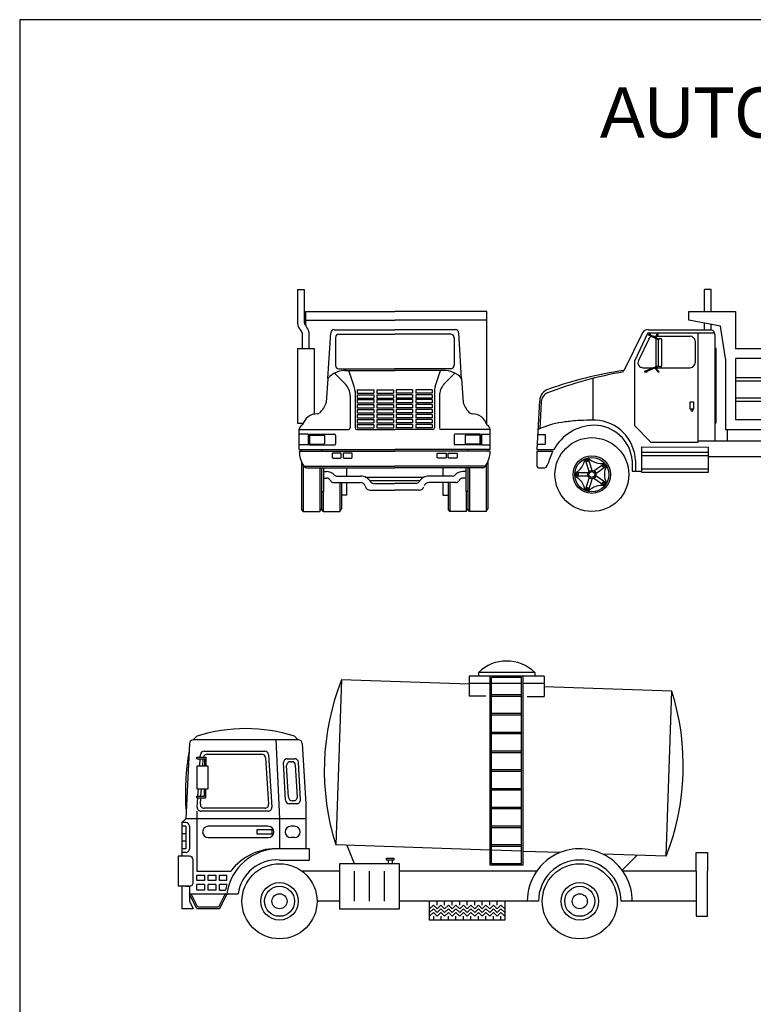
# Model space of a CAD drawing. Extents: x 149 to 250, y -977 to -912.
# Tile 149 of 156: x 220 to 230, y -926 to -912. Entities that reach past the tile are written whole.
import ezdxf

# ---------------------------------------------------------------- set-up
doc = ezdxf.new("R2010")
doc.units = 0
doc.header["$MEASUREMENT"] = 0
doc.linetypes.add('0', pattern=[0])
doc.layers.get('0').update_dxf_attribs({"linetype": 'CONTINUOUS'})
doc.layers.get('Defpoints').update_dxf_attribs({"linetype": 'CONTINUOUS'})
doc.layers.add('1', color=7, linetype='0')
doc.layers.add('TEXTO', color=5, linetype='CONTINUOUS')

# ---------------------------------------------------------------- blocks, each defined once
blk = doc.blocks.new('LATCH')
for p, q in [((2.49, 24.17), (2.49, 20.17)), ((5.02, 24.17), (2.49, 24.17)), ((5.02, 20.17), (5.02, 24.17)), ((2.49, 20.17), (5.02, 20.17))]:
    blk.add_line(p, q)
blk.add_circle((3.81, 19.08), 0.545)
blk = doc.blocks.new('CAMION3')
for p, q in [((-0.359, 2.778), (-0.359, 3.085)), ((-0.267, 3.085), (-0.359, 3.085)), ((-0.267, 2.778), (-0.267, 3.085)), ((-0.58, 2.776), (0.071, 2.776)), ((-0.58, 2.655), (-0.58, 2.776)), ((0.071, 2.776), (0.071, 2.261)), ((-0.14, 2.573), (-0.58, 2.655)), ((-0.359, 2.527), (-0.359, 2.616)), ((-0.267, 2.525), (-0.267, 2.599)), ((-1.223, 2.479), (-1.476, 1.964)), ((-1.147, 2.48), (-1.333, 2.086)), ((-1.147, 2.48), (-0.22, 2.48)), ((-1.143, 2.525), (-0.359, 2.525)), ((-0.447, 0.964), (-0.447, 2.48)), ((-0.359, 2.525), (-0.267, 2.523)), ((-0.067, 2.123), (-0.14, 2.573)), ((2.267, 2.588), (2.163, 2.265)), ((2.395, 2.587), (2.273, 2.592)), ((2.705, 1.156), (2.395, 2.587)), ((-1.136, 2.394), (-1.278, 2.096)), ((-1.135, 2.449), (-1.135, 2.461)), ((-1.109, 2.461), (-1.135, 2.461)), ((-1.002, 2.383), (-1.135, 2.449)), ((-1.109, 2.449), (-1.135, 2.449)), ((-1.109, 2.449), (-1.109, 2.461)), ((-0.997, 2.393), (-1.109, 2.449)), ((-1.074, 2.434), (-1.04, 2.434)), ((-1.053, 2.421), (-1.023, 2.449)), ((-1.042, 2.416), (-1.006, 2.449)), ((-1.037, 2.419), (-1.037, 2.414)), ((-1.037, 2.401), (-1.037, 2.009)), ((-1.006, 2.461), (-1.023, 2.461)), ((-1.023, 2.449), (-1.023, 2.461)), ((-1.006, 2.449), (-1.023, 2.449)), ((-1.021, 2.434), (-0.56, 2.434)), ((-1.006, 2.449), (-1.006, 2.461)), ((-1.002, 2.379), (-1.002, 2.035)), ((-0.979, 2.402), (-0.968, 2.402)), ((-0.956, 2.391), (-0.956, 2.023)), ((-0.491, 2.365), (-0.491, 2.066)), ((-0.216, 2.457), (-0.216, 2.262)), ((-0.216, 2.262), (-0.216, 1.228)), ((2.157, 2.261), (0.071, 2.261)), ((-1.333, 2.086), (-1.333, 1.195)), ((-0.067, 2.123), (-0.067, 1.134)), ((0.071, 2.123), (0.071, 1.271)), ((0.245, 2.123), (0.071, 2.123)), ((2.187, 2.123), (0.245, 2.123)), ((2.371, 1.271), (2.187, 2.123)), ((-1.216, 1.997), (-1.066, 1.997)), ((-1, 2.025), (-1.193, 1.945)), ((-1.193, 1.945), (-1.193, 1.933)), ((-1.163, 1.945), (-1.193, 1.945)), ((-1.163, 1.933), (-1.193, 1.933)), ((-0.992, 2.016), (-1.163, 1.945)), ((-1.163, 1.945), (-1.163, 1.933)), ((-1.051, 1.991), (-1.009, 1.945)), ((-1.04, 1.996), (-0.993, 1.945)), ((-1.036, 1.997), (-0.56, 1.997)), ((-1.009, 1.945), (-1.009, 1.933)), ((-0.993, 1.945), (-1.009, 1.945)), ((-0.993, 1.933), (-1.009, 1.933)), ((-0.993, 1.945), (-0.993, 1.933)), ((-0.979, 2.012), (-0.968, 2.012)), ((-1.906, 1.27), (-1.906, 1.85)), ((0.071, 1.862), (2.244, 1.862)), ((0.071, 1.816), (2.253, 1.816)), ((-2.65, 1.537), (-2.688, 0.861)), ((-2.627, 1.525), (-2.649, 1.149)), ((0.071, 1.578), (2.305, 1.578)), ((0.071, 1.532), (2.315, 1.532)), ((-2.321, 1.24), (-2.342, 1.237)), ((-2.3, 1.243), (-2.321, 1.24)), ((-2.278, 1.246), (-2.3, 1.243)), ((-2.255, 1.249), (-2.278, 1.246)), ((-2.231, 1.252), (-2.255, 1.249)), ((-2.206, 1.255), (-2.231, 1.252)), ((-2.179, 1.257), (-2.206, 1.255)), ((-2.151, 1.26), (-2.179, 1.257)), ((-2.119, 1.262), (-2.151, 1.26)), ((-2.083, 1.265), (-2.119, 1.262)), ((-2.041, 1.266), (-2.083, 1.265)), ((-1.994, 1.268), (-2.041, 1.266)), ((-1.939, 1.268), (-1.994, 1.268)), ((-1.876, 1.268), (-1.939, 1.268)), ((2.371, 1.271), (0.071, 1.271)), ((-1.104, 0.965), (-1.333, 1.195)), ((-0.216, 1.228), (-0.216, 0.975)), ((2.166, 1.134), (-0.067, 1.134)), ((-0.044, 1.134), (-0.044, 0.975)), ((2.345, 0.874), (2.166, 1.134)), ((2.377, 0.88), (2.395, 1.127)), ((2.4, 1.132), (2.705, 1.156)), ((-1.104, 0.965), (-0.447, 0.964)), ((-0.05, 0.975), (-0.447, 0.975)), ((1.425, 0.975), (-0.067, 0.975)), ((2.276, 0.975), (1.875, 0.975)), ((-2.688, 0.861), (-2.454, 0.861)), ((-2.688, 0.838), (-2.688, 0.631)), ((-2.688, 0.838), (-2.466, 0.838)), ((-1.229, 0.541), (-1.229, 0.896)), ((-1.229, 0.896), (-0.311, 0.895)), ((-0.311, 0.895), (-0.311, 0.541)), ((2.345, 0.874), (2.345, 0.228)), ((-1.963, 0.556), (-2.02, 0.731)), ((-2.002, 0.69), (-2.016, 0.733)), ((-1.967, 0.702), (-2.002, 0.69)), ((-1.967, 0.702), (-1.981, 0.745)), ((-1.919, 0.571), (-1.977, 0.746)), ((-1.365, 0.706), (-1.365, 0.56)), ((-1.319, 0.706), (-1.319, 0.56)), ((-0.311, 0.817), (-1.229, 0.817)), ((-0.311, 0.771), (-1.229, 0.771)), ((-0.311, 0.765), (1.201, 0.763)), ((1.636, 0.598), (1.652, 0.751)), ((1.682, 0.594), (1.698, 0.746)), ((-2.665, 0.608), (-2.58, 0.608)), ((-1.896, 0.563), (-1.747, 0.672)), ((-1.869, 0.526), (-1.72, 0.634)), ((-1.781, 0.641), (-1.744, 0.668)), ((-1.759, 0.612), (-1.781, 0.641)), ((-1.759, 0.612), (-1.722, 0.638)), ((-1.365, 0.56), (-1.23, 0.559)), ((-0.311, 0.587), (-1.229, 0.587)), ((1.565, 0.526), (1.424, 0.589)), ((1.584, 0.568), (1.443, 0.631)), ((1.726, 0.553), (1.877, 0.585)), ((-1.977, 0.536), (-2.162, 0.536)), ((-2.117, 0.531), (-2.162, 0.531)), ((-2.117, 0.495), (-2.162, 0.495)), ((-1.977, 0.49), (-2.162, 0.49)), ((-2.117, 0.531), (-2.117, 0.495)), ((-1.963, 0.47), (-2.019, 0.295)), ((-1.919, 0.456), (-1.976, 0.281)), ((-1.896, 0.464), (-1.746, 0.356)), ((-1.869, 0.501), (-1.719, 0.393)), ((-1.78, 0.386), (-1.758, 0.416)), ((-1.758, 0.416), (-1.722, 0.389)), ((-0.311, 0.541), (-1.229, 0.541)), ((1.577, 0.467), (1.474, 0.353)), ((1.611, 0.436), (1.508, 0.322)), ((1.671, 0.43), (1.748, 0.297)), ((1.711, 0.453), (1.788, 0.32)), ((1.736, 0.508), (1.886, 0.54)), ((-2.001, 0.336), (-2.015, 0.293)), ((-2.001, 0.336), (-1.966, 0.325)), ((-1.966, 0.325), (-1.98, 0.282)), ((-1.78, 0.386), (-1.743, 0.36))]:
    blk.add_line(p, q)
for points in [[(-0.216, 1.23), (-0.198, 1.23), (-0.198, 2.263)], [(-0.198, 2.263), (-0.216, 2.263)]]:
    blk.add_lwpolyline(points)
blk.add_lwpolyline([(-2.674, 1.07), (-2.584, 1.07, -0.414214), (-2.572, 1.059), (-2.572, 0.943, -0.414214), (-2.584, 0.932), (-2.682, 0.932)], format="xyb")
for centre, radius in [((-1.925, 0.513), 0.513), ((1.65, 0.513), 0.513), ((-1.925, 0.513), 0.261), ((-1.925, 0.513), 0.238), ((-1.992, 0.72), 0.0114), ((1.65, 0.513), 0.261), ((1.65, 0.513), 0.238), ((1.673, 0.73), 0.0171), ((-1.925, 0.513), 0.0574), ((-1.925, 0.513), 0.0402), ((-1.749, 0.642), 0.0114), ((1.451, 0.602), 0.0171), ((1.65, 0.513), 0.0861), ((1.592, 0.539), 0.0115), ((1.622, 0.57), 0.0115), ((1.665, 0.575), 0.0115), ((1.701, 0.55), 0.0115), ((1.863, 0.558), 0.0171), ((-2.142, 0.513), 0.0114), ((1.589, 0.496), 0.0115), ((1.615, 0.461), 0.0115), ((1.656, 0.451), 0.0115), ((1.695, 0.47), 0.0115), ((1.713, 0.509), 0.0115), ((-1.992, 0.306), 0.0114), ((-1.748, 0.386), 0.0114), ((1.504, 0.352), 0.0171), ((1.759, 0.325), 0.0171)]:
    blk.add_circle(centre, radius)
for centre, radius, start, end in [((-1.143, 2.434), 0.0918, 90, 150.6643), ((-0.285, 2.457), 0.0689, 360, 75.2802), ((2.273, 2.586), 0.00574, 87.9867, 162.0884), ((-1.074, 2.365), 0.0689, 108.7586, 154.6047), ((-1.074, 2.365), 0.0689, 90, 92.969), ((-0.979, 2.379), 0.023, 90, 180), ((-0.968, 2.391), 0.0115, 360, 90), ((-0.56, 2.365), 0.0689, 360, 90), ((0.245, 2.267), 0.00574, 213.9732, 270), ((2.157, 2.267), 0.00574, 270, 342.0884), ((-1.216, 2.066), 0.0689, 154.6047, 270), ((-0.56, 2.066), 0.0689, 270, 360), ((-0.508, -3.606), 5.631, 99.9558, 111.1469), ((-0.647, -3.657), 5.677, 98.4888, 109.3417), ((-1.487, 1.97), 0.0115, 278.4888, 333.773), ((-0.979, 2.035), 0.023, 180, 270), ((-0.968, 2.023), 0.0115, 270, 360), ((-2.466, 1.527), 0.184, 109.3417, 176.7747), ((-2.49, 1.518), 0.138, 111.1469, 176.7747), ((-2.217, 0.223), 1.021, 97.0476, 116.4883), ((-1.901, 0.687), 0.582, 2.1902, 87.5901), ((-1.875, 0.535), 0.664, 92.0948, 150.6239), ((-1.899, 0.663), 0.536, 4.6002, 90), ((2.401, 1.127), 0.00574, 94.4657, 175.9883), ((-1.875, 0.535), 0.664, 152.8722, 163.6201), ((2.372, 0.88), 0.00574, 269.9193, 355.9883), ((-2.788, 0.787), 0.284, 323.1578, 346.7153), ((-2.258, 0.755), 0.238, 294.0857, 354.1461), ((-1.798, 0.905), 0.238, 222.0857, 282.1461), ((1.444, 0.87), 0.238, 269.9141, 329.9745), ((1.926, 0.819), 0.238, 197.9141, 257.9745), ((-2.665, 0.631), 0.023, 180, 270), ((-2.58, 0.631), 0.023, 270, 323.1578), ((-1.513, 0.514), 0.238, 150.0857, 210.1461), ((1.247, 0.428), 0.238, 341.9141, 41.9745), ((-2.258, 0.271), 0.238, 6.0857, 66.1461), ((2.026, 0.346), 0.238, 125.9141, 185.9745), ((-1.797, 0.122), 0.238, 78.0857, 138.1461), ((1.606, 0.104), 0.238, 53.9141, 113.9745)]:
    blk.add_arc(centre, radius, start, end)
at = {"xscale": 0.02296127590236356, "yscale": 0.02296127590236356, "zscale": 0.02296127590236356}
blk.add_blockref('LATCH', (-0.622, 0.964), dxfattribs=at)
blk = doc.blocks.new('CAMION4')
for p, q in [((-1.57, 3.613), (-1.462, 3.613)), ((-1.57, 3.613), (-1.57, 3.049)), ((-1.462, 3.613), (-1.462, 3.101)), ((-1.443, 3.253), (0.01, 3.253)), ((-1.443, 3.253), (-1.443, 3.032)), ((1.51, 3.253), (0.01, 3.253)), ((1.51, 1.408), (1.51, 3.253)), ((-1.443, 3.111), (0.01, 3.111)), ((1.51, 3.111), (0.01, 3.111)), ((-1.382, 2.65), (-1.382, 2.892)), ((-1.077, 2.167), (-1.03, 2.909)), ((-0.976, 2.959), (0.01, 2.959)), ((-0.9, 2.885), (0.01, 2.885)), ((0.997, 2.959), (0.01, 2.959)), ((0.921, 2.885), (0.01, 2.885)), ((1.098, 2.167), (1.051, 2.909)), ((-1.489, 2.65), (-1.489, 2.866)), ((-0.954, 2.831), (-0.954, 2.376)), ((0.975, 2.831), (0.975, 2.376)), ((-1.57, 2.65), (-1.301, 2.65)), ((-1.57, 2.65), (-1.57, 1.439)), ((-1.301, 2.65), (-1.301, 1.584)), ((-0.792, 2.07), (-0.963, 2.247)), ((-0.9, 2.322), (0.01, 2.322)), ((-0.801, 2.295), (0.01, 2.295)), ((-0.649, 2.034), (-0.737, 2.295)), ((0.921, 2.322), (0.01, 2.322)), ((0.821, 2.295), (0.01, 2.295)), ((0.67, 2.034), (0.758, 2.295)), ((0.812, 2.07), (0.984, 2.247)), ((-1.077, 2.167), (-1.105, 1.776)), ((1.098, 2.167), (1.126, 1.776)), ((-0.635, 1.948), (-0.635, 1.36)), ((-0.601, 1.982), (-0.601, 1.928)), ((-0.601, 1.982), (-0.332, 1.982)), ((-0.601, 1.928), (-0.332, 1.928)), ((-0.332, 1.982), (-0.332, 1.928)), ((-0.28, 1.982), (-0.011, 1.982)), ((-0.28, 1.982), (-0.28, 1.928)), ((-0.28, 1.928), (-0.011, 1.928)), ((-0.011, 1.982), (-0.011, 1.928)), ((0.032, 1.982), (0.032, 1.928)), ((0.301, 1.982), (0.032, 1.982)), ((0.301, 1.928), (0.032, 1.928)), ((0.301, 1.982), (0.301, 1.928)), ((0.622, 1.982), (0.353, 1.982)), ((0.353, 1.982), (0.353, 1.928)), ((0.622, 1.928), (0.353, 1.928)), ((0.622, 1.982), (0.622, 1.928)), ((0.656, 1.948), (0.656, 1.36)), ((-0.716, 1.883), (-0.716, 1.36)), ((-0.601, 1.901), (-0.601, 1.847)), ((-0.601, 1.901), (-0.332, 1.901)), ((-0.601, 1.847), (-0.332, 1.847)), ((-0.601, 1.82), (-0.601, 1.767)), ((-0.601, 1.82), (-0.332, 1.82)), ((-0.601, 1.767), (-0.332, 1.767)), ((-0.332, 1.901), (-0.332, 1.847)), ((-0.332, 1.82), (-0.332, 1.767)), ((-0.28, 1.901), (-0.011, 1.901)), ((-0.28, 1.901), (-0.28, 1.847)), ((-0.28, 1.847), (-0.011, 1.847)), ((-0.28, 1.82), (-0.011, 1.82)), ((-0.28, 1.82), (-0.28, 1.767)), ((-0.28, 1.767), (-0.011, 1.767)), ((-0.011, 1.901), (-0.011, 1.847)), ((-0.011, 1.82), (-0.011, 1.767)), ((0.032, 1.901), (0.032, 1.847)), ((0.301, 1.901), (0.032, 1.901)), ((0.301, 1.847), (0.032, 1.847)), ((0.032, 1.82), (0.032, 1.767)), ((0.301, 1.82), (0.032, 1.82)), ((0.301, 1.767), (0.032, 1.767)), ((0.301, 1.901), (0.301, 1.847)), ((0.301, 1.82), (0.301, 1.767)), ((0.622, 1.901), (0.353, 1.901)), ((0.353, 1.901), (0.353, 1.847)), ((0.622, 1.847), (0.353, 1.847)), ((0.622, 1.82), (0.353, 1.82)), ((0.353, 1.82), (0.353, 1.767)), ((0.622, 1.767), (0.353, 1.767)), ((0.622, 1.901), (0.622, 1.847)), ((0.622, 1.82), (0.622, 1.767)), ((0.737, 1.883), (0.737, 1.36)), ((-0.601, 1.74), (-0.601, 1.686)), ((-0.601, 1.74), (-0.332, 1.74)), ((-0.601, 1.686), (-0.332, 1.686)), ((-0.601, 1.659), (-0.601, 1.605)), ((-0.601, 1.659), (-0.332, 1.659)), ((-0.601, 1.605), (-0.332, 1.605)), ((-0.332, 1.74), (-0.332, 1.686)), ((-0.332, 1.659), (-0.332, 1.605)), ((-0.28, 1.74), (-0.011, 1.74)), ((-0.28, 1.74), (-0.28, 1.686)), ((-0.28, 1.686), (-0.011, 1.686)), ((-0.28, 1.659), (-0.011, 1.659)), ((-0.28, 1.659), (-0.28, 1.605)), ((-0.28, 1.605), (-0.011, 1.605)), ((-0.011, 1.74), (-0.011, 1.686)), ((-0.011, 1.659), (-0.011, 1.605)), ((0.032, 1.74), (0.032, 1.686)), ((0.301, 1.74), (0.032, 1.74)), ((0.301, 1.686), (0.032, 1.686)), ((0.032, 1.659), (0.032, 1.605)), ((0.301, 1.659), (0.032, 1.659)), ((0.301, 1.605), (0.032, 1.605)), ((0.301, 1.74), (0.301, 1.686)), ((0.301, 1.659), (0.301, 1.605)), ((0.622, 1.74), (0.353, 1.74)), ((0.353, 1.74), (0.353, 1.686)), ((0.622, 1.686), (0.353, 1.686)), ((0.622, 1.659), (0.353, 1.659)), ((0.353, 1.659), (0.353, 1.605)), ((0.622, 1.605), (0.353, 1.605)), ((0.622, 1.74), (0.622, 1.686)), ((0.622, 1.659), (0.622, 1.605)), ((-0.601, 1.578), (-0.601, 1.524)), ((-0.601, 1.578), (-0.332, 1.578)), ((-0.601, 1.524), (-0.332, 1.524)), ((-0.601, 1.498), (-0.601, 1.444)), ((-0.601, 1.498), (-0.332, 1.498)), ((-0.601, 1.444), (-0.332, 1.444)), ((-0.332, 1.578), (-0.332, 1.524)), ((-0.332, 1.498), (-0.332, 1.444)), ((-0.28, 1.578), (-0.011, 1.578)), ((-0.28, 1.578), (-0.28, 1.524)), ((-0.28, 1.524), (-0.011, 1.524)), ((-0.28, 1.498), (-0.011, 1.498)), ((-0.28, 1.498), (-0.28, 1.444)), ((-0.28, 1.444), (-0.011, 1.444)), ((-0.011, 1.578), (-0.011, 1.524)), ((-0.011, 1.498), (-0.011, 1.444)), ((0.032, 1.578), (0.032, 1.524)), ((0.301, 1.578), (0.032, 1.578)), ((0.301, 1.524), (0.032, 1.524)), ((0.032, 1.498), (0.032, 1.444)), ((0.301, 1.498), (0.032, 1.498)), ((0.301, 1.444), (0.032, 1.444)), ((0.301, 1.578), (0.301, 1.524)), ((0.301, 1.498), (0.301, 1.444)), ((0.622, 1.578), (0.353, 1.578)), ((0.353, 1.578), (0.353, 1.524)), ((0.622, 1.524), (0.353, 1.524)), ((0.622, 1.498), (0.353, 1.498)), ((0.353, 1.498), (0.353, 1.444)), ((0.622, 1.444), (0.353, 1.444)), ((0.622, 1.578), (0.622, 1.524)), ((0.622, 1.498), (0.622, 1.444)), ((-1.57, 1.439), (-1.477, 1.439)), ((-1.542, 1.008), (-1.542, 1.344)), ((-1.542, 1.333), (-0.743, 1.333)), ((-1.489, 1.439), (-1.489, 1.408)), ((-0.608, 1.333), (0.01, 1.333)), ((-0.601, 1.417), (-0.601, 1.363)), ((-0.601, 1.417), (-0.332, 1.417)), ((-0.601, 1.363), (-0.332, 1.363)), ((-0.332, 1.417), (-0.332, 1.363)), ((-0.28, 1.417), (-0.011, 1.417)), ((-0.28, 1.417), (-0.28, 1.363)), ((-0.28, 1.363), (-0.011, 1.363)), ((-0.011, 1.417), (-0.011, 1.363)), ((0.629, 1.333), (0.01, 1.333)), ((0.032, 1.417), (0.032, 1.363)), ((0.301, 1.417), (0.032, 1.417)), ((0.301, 1.363), (0.032, 1.363)), ((0.301, 1.417), (0.301, 1.363)), ((0.622, 1.417), (0.353, 1.417)), ((0.353, 1.417), (0.353, 1.363)), ((0.622, 1.363), (0.353, 1.363)), ((0.622, 1.417), (0.622, 1.363)), ((1.563, 1.333), (0.764, 1.333)), ((1.563, 1.008), (1.563, 1.344)), ((-1.4, 1.257), (-1.542, 1.257)), ((-1.4, 1.257), (-1.4, 1.084)), ((-1.387, 1.244), (-1.387, 1.097)), ((-1.374, 1.257), (-0.969, 1.257)), ((-1.374, 1.237), (-1.374, 1.104)), ((-1.367, 1.244), (-1.141, 1.244)), ((-1.134, 1.237), (-1.134, 1.104)), ((-0.956, 1.244), (-0.956, 1.097)), ((0.977, 1.244), (0.977, 1.097)), ((1.394, 1.257), (0.99, 1.257)), ((1.155, 1.237), (1.155, 1.104)), ((1.388, 1.244), (1.162, 1.244)), ((1.394, 1.237), (1.394, 1.104)), ((1.408, 1.244), (1.408, 1.097)), ((1.421, 1.257), (1.421, 1.084)), ((1.421, 1.257), (1.563, 1.257)), ((-1.4, 1.084), (-1.542, 1.084)), ((-1.542, 1.008), (0.01, 1.008)), ((-1.542, 0.982), (0.01, 0.982)), ((-1.504, 1.008), (-1.504, 0.982)), ((-1.374, 1.084), (-0.969, 1.084)), ((-1.367, 1.097), (-1.141, 1.097)), ((-1.181, 1.008), (-1.181, 0.982)), ((1.563, 1.008), (0.01, 1.008)), ((1.563, 0.982), (0.01, 0.982)), ((1.394, 1.084), (0.99, 1.084)), ((1.388, 1.097), (1.162, 1.097)), ((1.202, 1.008), (1.202, 0.982)), ((1.421, 1.084), (1.563, 1.084)), ((1.524, 1.008), (1.524, 0.982)), ((-1.504, 0.804), (-1.504, 0.042)), ((1.524, 0.804), (1.524, 0.042)), ((-1.477, 0.752), (-1.477, 0)), ((-1.469, 0.739), (0.01, 0.739)), ((-1.422, 0.712), (0.01, 0.712)), ((-1.208, 0.712), (-1.208, 0)), ((-1.181, 0.712), (-1.181, 0.042)), ((-1.147, 0.712), (-1.147, 0.323)), ((-1.147, 0.65), (-1.102, 0.65)), ((-0.772, 0.712), (-0.772, 0.577)), ((1.489, 0.739), (0.01, 0.739)), ((1.443, 0.712), (0.01, 0.712)), ((0.793, 0.712), (0.793, 0.577)), ((1.168, 0.65), (1.123, 0.65)), ((1.168, 0.712), (1.168, 0.323)), ((1.202, 0.712), (1.202, 0.042)), ((1.228, 0.712), (1.228, 0)), ((1.497, 0.752), (1.497, 0)), ((-1.147, 0.542), (-1.102, 0.542)), ((-0.929, 0.577), (-0.545, 0.577)), ((-0.468, 0.561), (0.489, 0.561)), ((-0.398, 0.507), (0.419, 0.507)), ((0.95, 0.577), (0.566, 0.577)), ((1.168, 0.542), (1.123, 0.542)), ((-1.181, 0.323), (-1.147, 0.323)), ((-1.154, 0.323), (-1.154, 0)), ((-0.982, 0.47), (-0.545, 0.47)), ((-0.885, 0.47), (-0.885, 0)), ((-0.858, 0.47), (-0.858, 0.042)), ((-0.772, 0.47), (-0.772, 0.263)), ((-0.469, 0.415), (-0.465, 0.404)), ((-0.389, 0.349), (0.01, 0.349)), ((-0.336, 0.457), (0.01, 0.457)), ((0.357, 0.457), (0.01, 0.457)), ((0.409, 0.349), (0.01, 0.349)), ((1.003, 0.47), (0.566, 0.47)), ((0.793, 0.47), (0.793, 0.263)), ((0.879, 0.47), (0.879, 0.042)), ((0.906, 0.47), (0.906, 0)), ((1.202, 0.323), (1.168, 0.323)), ((1.175, 0.323), (1.175, 0)), ((-0.772, 0.263), (-0.858, 0.263)), ((0.793, 0.263), (0.879, 0.263)), ((-1.477, 0), (-1.504, 0.042)), ((-1.477, 0), (-1.208, 0)), ((-1.208, 0), (-1.181, 0.042)), ((-1.154, 0), (-1.181, 0.042)), ((-1.154, 0), (-0.885, 0)), ((-0.885, 0), (-0.858, 0.042)), ((0.906, 0), (0.879, 0.042)), ((1.175, 0), (0.906, 0)), ((1.175, 0), (1.202, 0.042)), ((1.228, 0), (1.202, 0.042)), ((1.497, 0), (1.228, 0)), ((1.497, 0), (1.524, 0.042))]:
    blk.add_line(p, q)
for points in [[(-1.008, 0.938), (-1.008, 0.884, 0.414214), (-0.994, 0.87), (-0.873, 0.87, 0.414214), (-0.86, 0.884), (-0.86, 0.938, 0.414214), (-0.873, 0.951), (-0.994, 0.951, 0.414214)], [(-0.828, 0.938), (-0.828, 0.884, 0.414214), (-0.815, 0.87), (-0.694, 0.87, 0.414214), (-0.681, 0.884), (-0.681, 0.938, 0.414214), (-0.694, 0.951), (-0.815, 0.951, 0.414214)], [(0.849, 0.938), (0.849, 0.884, -0.414214), (0.836, 0.87), (0.715, 0.87, -0.414214), (0.701, 0.884), (0.701, 0.938, -0.414214), (0.715, 0.951), (0.836, 0.951, -0.414214)], [(1.028, 0.938), (1.028, 0.884, -0.414214), (1.015, 0.87), (0.894, 0.87, -0.414214), (0.881, 0.884), (0.881, 0.938, -0.414214), (0.894, 0.951), (1.015, 0.951, -0.414214)]]:
    blk.add_lwpolyline(points, format="xyb", close=True)
for centre, radius, start, end in [((-1.435, 3.057), 0.135, 180, 219.6795), ((-1.328, 3.101), 0.135, 180, 218.8685), ((-1.624, 2.866), 0.135, 0, 50.8378), ((-1.626, 2.86), 0.249, 16.1324, 38.8685), ((-1.516, 2.892), 0.135, 0, 16.1324), ((-0.976, 2.906), 0.0538, 90, 176.3369), ((-0.9, 2.831), 0.0538, 90, 180), ((0.921, 2.831), 0.0538, 0, 90), ((0.997, 2.906), 0.0538, 3.6631, 90), ((-0.791, 1.913), 0.382, 88.0374, 138.4413), ((-0.9, 2.376), 0.0538, 180, 270), ((0.812, 1.913), 0.382, 41.5587, 91.9626), ((0.921, 2.376), 0.0538, 270, 0), ((-0.985, 1.883), 0.269, 360, 44.001), ((-0.904, 1.948), 0.269, 360, 18.4867), ((0.925, 1.948), 0.269, 161.5133, 180), ((1.006, 1.883), 0.269, 135.999, 180), ((-1.439, 1.869), 0.348, 309.8751, 342.4814), ((-1.158, 1.78), 0.0538, 342.4814, 355.9665), ((1.179, 1.78), 0.0538, 184.0335, 197.5186), ((1.46, 1.869), 0.348, 197.5186, 230.1249), ((-1.251, 1.342), 0.247, 90.0067, 164.4385), ((-1.251, 1.643), 0.0538, 270.0067, 309.8751), ((1.271, 1.643), 0.0538, 230.1249, 269.9933), ((1.271, 1.342), 0.247, 15.5615, 89.9933), ((-1.47, 1.338), 0.0721, 104.5069, 184.6274), ((-0.743, 1.36), 0.0269, 270, 360), ((-0.608, 1.36), 0.0269, 180, 270), ((0.629, 1.36), 0.0269, 270, 0), ((0.764, 1.36), 0.0269, 180, 270), ((1.491, 1.338), 0.0721, 355.3726, 75.4931), ((-1.374, 1.244), 0.0135, 90, 180), ((-1.367, 1.237), 0.00673, 90, 180), ((-1.141, 1.237), 0.00673, 0, 90), ((-0.969, 1.244), 0.0135, 360, 90), ((0.99, 1.244), 0.0135, 90, 180), ((1.162, 1.237), 0.00673, 90, 180), ((1.388, 1.237), 0.00673, 360, 90), ((1.394, 1.244), 0.0135, 0, 90), ((-1.084, 0.989), 0.459, 180.8248, 213.3434), ((-1.374, 1.097), 0.0135, 180, 270), ((-1.367, 1.104), 0.00673, 180, 270), ((-1.141, 1.104), 0.00673, 270, 0), ((-0.969, 1.097), 0.0135, 270, 360), ((0.99, 1.097), 0.0135, 180, 270), ((1.162, 1.104), 0.00673, 180, 270), ((1.388, 1.104), 0.00673, 270, 360), ((1.394, 1.097), 0.0135, 270, 0), ((1.105, 0.989), 0.459, 326.6566, 359.1752), ((-1.422, 0.766), 0.0538, 213.3434, 270), ((-1.102, 0.462), 0.188, 44.3864, 90), ((1.123, 0.462), 0.188, 90, 135.6136), ((1.443, 0.766), 0.0538, 270, 326.6566), ((-1.102, 0.462), 0.0807, 27.3283, 90), ((-0.982, 0.523), 0.0538, 207.3283, 270), ((-0.929, 0.631), 0.0538, 224.3864, 270), ((-0.545, 0.389), 0.188, 30.2621, 90), ((-0.336, 0.511), 0.0538, 210.2621, 270), ((0.357, 0.511), 0.0538, 270, 329.7379), ((0.566, 0.389), 0.188, 90, 149.7379), ((0.95, 0.631), 0.0538, 270, 315.6136), ((1.003, 0.523), 0.0538, 270, 332.6717), ((1.123, 0.462), 0.0807, 90, 152.6717), ((-0.545, 0.389), 0.0807, 18.9942, 90), ((-0.389, 0.43), 0.0807, 198.9942, 270), ((0.409, 0.43), 0.0807, 270, 341.0058), ((0.566, 0.389), 0.0807, 90, 161.0058)]:
    blk.add_arc(centre, radius, start, end)

msp = doc.modelspace()

# ---------------------------------------------------------------- linework, layer by layer
at = {"layer": '1', "linetype": '0'}
for p, q in [((226.0784, -921.51703), (226.07762, -921.7985)), ((226.36951, -921.51847), (226.0784, -921.51703)), ((226.20886, -921.46635), (226.20871, -921.51739)), ((226.99072, -921.46635), (226.20886, -921.46635)), ((226.36951, -924.14551), (226.36951, -921.51847)), ((226.8282, -921.51847), (226.36951, -921.51847)), ((227.12087, -921.51992), (226.8282, -921.51847)), ((226.8282, -924.14551), (226.8282, -921.51847)), ((226.99072, -921.46635), (226.99056, -921.51956)), ((227.12087, -921.51992), (227.12009, -921.80139)), ((224.30541, -921.5706), (224.22722, -923.86406)), ((226.07808, -921.63103), (224.30541, -921.5706)), ((226.36951, -921.62272), (226.07811, -921.62272)), ((226.39036, -924.12465), (226.39036, -921.53932)), ((226.80735, -921.53932), (226.39036, -921.53932)), ((226.80735, -921.62272), (226.39036, -921.62272)), ((226.80735, -924.12465), (226.80735, -921.53932)), ((227.12059, -921.62272), (226.8282, -921.62272)), ((226.80735, -921.77909), (226.39036, -921.77909)), ((228.89229, -921.72697), (227.12047, -921.66657)), ((228.81411, -924.02041), (228.89229, -921.72697)), ((226.31218, -921.7985), (226.07762, -921.7985)), ((226.80735, -921.79994), (226.39036, -921.79994)), ((226.88554, -921.80139), (227.12009, -921.80139)), ((226.80735, -922.03971), (226.39036, -922.03971)), ((226.80735, -922.06056), (226.39036, -922.06056)), ((226.80735, -922.30033), (226.39036, -922.30033)), ((226.80735, -922.32118), (226.39036, -922.32118)), ((222.19452, -922.4541), (222.14227, -923.49919)), ((222.24652, -922.40458), (222.29864, -922.35246)), ((223.70896, -922.40458), (222.24658, -922.40458)), ((223.39324, -922.40458), (223.44536, -923.49919)), ((223.70598, -922.40458), (223.65386, -922.35246)), ((223.76099, -922.45364), (223.81023, -923.29068)), ((222.34555, -922.64435), (222.34771, -922.60982)), ((222.39973, -922.56095), (223.24002, -922.56095)), ((222.4389, -922.60265), (223.20085, -922.60265)), ((223.29205, -922.60982), (223.33766, -923.33955)), ((226.80735, -922.56095), (226.39036, -922.56095)), ((226.80735, -922.5818), (226.39036, -922.5818)), ((222.29864, -922.6652), (222.29864, -922.64435)), ((222.29864, -922.64435), (222.42373, -922.64435)), ((222.29864, -922.6652), (222.40289, -922.6652)), ((222.33773, -922.76945), (222.34425, -922.6652)), ((222.37951, -922.76945), (222.38603, -922.6652)), ((222.40289, -922.6652), (222.40289, -922.76945)), ((222.42373, -922.64435), (222.42373, -922.76945)), ((223.25287, -922.65152), (223.29327, -923.29786)), ((223.52904, -923.24141), (223.5005, -922.72017)), ((223.55254, -922.6652), (223.65664, -922.6652)), ((223.59659, -922.7069), (223.61716, -922.7069)), ((223.73722, -923.23571), (223.70868, -922.71447)), ((222.29864, -922.76945), (222.29864, -923.0822)), ((222.33773, -922.76945), (222.29864, -922.76945)), ((222.45501, -922.76945), (222.33773, -922.76945)), ((222.45501, -923.0822), (222.45501, -922.76945)), ((223.56852, -923.19972), (223.54454, -922.76187)), ((223.69318, -923.19402), (223.6692, -922.75617)), ((226.80735, -922.82157), (226.39036, -922.82157)), ((226.80735, -922.84242), (226.39036, -922.84242)), ((222.29864, -923.0822), (222.45501, -923.0822)), ((222.31167, -923.18644), (222.31818, -923.0822)), ((222.35345, -923.18644), (222.35997, -923.0822)), ((222.40289, -923.18644), (222.40289, -923.0822)), ((222.42373, -923.2073), (222.42373, -923.0822)), ((226.80735, -923.0822), (226.39036, -923.0822)), ((226.80735, -923.10303), (226.39036, -923.10303)), ((222.29864, -923.2073), (222.29864, -923.18644)), ((222.29864, -923.18644), (222.40289, -923.18644)), ((222.29864, -923.2073), (222.42373, -923.2073)), ((222.3021, -923.33955), (222.31037, -923.2073)), ((222.34649, -923.29786), (222.35215, -923.2073)), ((223.68518, -923.29068), (223.58109, -923.29068)), ((223.64114, -923.24899), (223.62057, -923.24899)), ((223.81023, -923.29068), (223.81023, -923.91618)), ((222.29864, -923.39492), (222.29864, -924.22892)), ((223.28563, -923.39492), (222.35412, -923.39492)), ((223.24124, -923.35323), (222.39851, -923.35323)), ((226.80735, -923.3428), (226.39036, -923.3428)), ((226.80735, -923.36366), (226.39036, -923.36366)), ((222.09015, -923.55131), (222.14227, -923.49919)), ((222.09015, -923.55131), (222.09015, -924.02041)), ((222.14227, -923.55131), (222.09015, -923.55131)), ((223.81023, -923.49919), (222.14227, -923.49919)), ((223.44536, -923.49919), (223.44536, -923.91618)), ((222.14227, -923.60343), (222.09015, -923.60343)), ((222.14227, -923.70767), (222.09015, -923.70767)), ((222.14227, -923.60343), (222.14227, -923.91618)), ((222.19439, -923.60343), (222.19439, -923.91618)), ((223.28899, -923.60343), (222.45501, -923.60343)), ((223.34112, -923.65555), (223.13262, -923.65555)), ((223.13262, -923.65555), (223.13262, -923.70767)), ((223.13262, -923.70767), (223.34112, -923.70767)), ((223.34112, -923.70767), (223.34112, -923.65555)), ((223.65395, -923.60343), (223.60173, -923.60343)), ((226.80735, -923.60343), (226.39036, -923.60343)), ((226.80735, -923.62429), (226.39036, -923.62429)), ((222.14227, -923.81194), (222.09015, -923.81194)), ((222.45501, -923.75978), (223.28899, -923.75978)), ((223.65386, -923.75978), (223.60173, -923.75978)), ((222.14227, -923.91618), (222.09015, -923.91618)), ((222.14227, -923.96829), (222.09015, -923.96829)), ((223.86235, -923.91618), (223.44536, -923.91618)), ((223.86235, -924.07253), (223.86235, -923.91618)), ((226.36951, -923.93707), (224.22722, -923.86406)), ((224.48784, -924.12465), (224.38575, -923.86945)), ((226.80735, -923.86406), (226.39036, -923.86406)), ((226.80735, -923.88488), (226.39036, -923.88488)), ((226.80735, -923.952), (226.39036, -923.9378)), ((227.33981, -923.97015), (226.8282, -923.95273)), ((229.2311, -923.96829), (229.38749, -923.96829)), ((229.2311, -924.22892), (229.2311, -923.96829)), ((229.38749, -923.96829), (229.38749, -924.22892)), ((222.19439, -924.02041), (222.03802, -924.02041)), ((222.03802, -924.02041), (222.03802, -924.4374)), ((222.24652, -924.38528), (222.24652, -924.07253)), ((223.44536, -924.07253), (223.86235, -924.07253)), ((224.93089, -924.04647), (225.03514, -924.04647)), ((224.93089, -924.07253), (224.93089, -924.04647)), ((225.03514, -924.07253), (224.93089, -924.07253)), ((224.95696, -924.12465), (224.95696, -924.07253)), ((225.00908, -924.07253), (225.00908, -924.12465)), ((225.03514, -924.04647), (225.03514, -924.07253)), ((228.81411, -924.02041), (227.9361, -923.99048)), ((228.20348, -924.21406), (228.41087, -924.00667)), ((222.29864, -924.22892), (222.76775, -924.22892)), ((224.27935, -924.22892), (223.75811, -924.22892)), ((225.11333, -924.12465), (224.27935, -924.12465)), ((224.27935, -924.12465), (224.27935, -924.75015)), ((224.48784, -924.64591), (224.48784, -924.22892)), ((224.69634, -924.64591), (224.69634, -924.22892)), ((224.90483, -924.64591), (224.90483, -924.22892)), ((225.11333, -924.75015), (225.11333, -924.12465)), ((227.01641, -924.22892), (225.11333, -924.22892)), ((226.8282, -924.14551), (226.36951, -924.14551)), ((226.80735, -924.12465), (226.39036, -924.12465)), ((229.2311, -924.22892), (228.21411, -924.22892)), ((229.2311, -924.22892), (229.2311, -924.85439)), ((229.38749, -924.64591), (229.38749, -924.22892)), ((222.29864, -924.35922), (222.29864, -924.28104)), ((222.29864, -924.28104), (222.40289, -924.28104)), ((222.40289, -924.35922), (222.29864, -924.35922)), ((222.40289, -924.28104), (222.40289, -924.35922)), ((222.45501, -924.28104), (222.55926, -924.28104)), ((222.45501, -924.35922), (222.45501, -924.28104)), ((222.55926, -924.35922), (222.45501, -924.35922)), ((222.55926, -924.28104), (222.55926, -924.35922)), ((222.61138, -924.35922), (222.61138, -924.28104)), ((222.61138, -924.28104), (222.71563, -924.28104)), ((222.71563, -924.35922), (222.61138, -924.35922)), ((222.71563, -924.35922), (222.71563, -924.28104)), ((222.19439, -924.4374), (222.03802, -924.4374)), ((222.09015, -924.4374), (222.09015, -924.75015)), ((222.14227, -924.4374), (222.19439, -924.4374)), ((222.19439, -924.4374), (222.19439, -924.64591)), ((222.29864, -924.48952), (222.29864, -924.41134)), ((222.40289, -924.41134), (222.29864, -924.41134)), ((222.40289, -924.48952), (222.29864, -924.48952)), ((222.40289, -924.41134), (222.40289, -924.48952)), ((222.45501, -924.48952), (222.45501, -924.41134)), ((222.55926, -924.41134), (222.45501, -924.41134)), ((222.55926, -924.48952), (222.45501, -924.48952)), ((222.55926, -924.41134), (222.55926, -924.48952)), ((222.61138, -924.48952), (222.61138, -924.41134)), ((222.71563, -924.41134), (222.61138, -924.41134)), ((222.61138, -924.48952), (222.6953, -924.48952)), ((222.29864, -924.75015), (222.19439, -924.54167)), ((222.19439, -924.54167), (222.71563, -924.54167)), ((222.19439, -924.64591), (222.24652, -924.75015)), ((222.31153, -924.72929), (222.2177, -924.54167)), ((222.69232, -924.54167), (222.5985, -924.72929)), ((222.71563, -924.54167), (222.61138, -924.75015)), ((222.71563, -924.54167), (222.872, -924.54167)), ((224.27935, -924.64591), (223.9666, -924.64591)), ((226.88554, -924.64591), (225.11333, -924.64591)), ((225.53032, -924.90654), (225.53032, -924.64591)), ((225.63457, -924.69803), (225.63457, -924.64591)), ((225.73881, -924.69803), (225.73881, -924.64591)), ((225.84306, -924.69803), (225.84306, -924.64591)), ((225.94731, -924.69803), (225.94731, -924.64591)), ((226.05156, -924.69803), (226.05156, -924.64591)), ((226.1558, -924.69803), (226.1558, -924.64591)), ((226.26005, -924.69803), (226.26005, -924.64591)), ((226.3643, -924.69803), (226.3643, -924.64591)), ((226.46855, -924.69803), (226.46855, -924.64591)), ((226.57279, -924.64591), (226.57279, -924.90654)), ((227.04191, -924.64591), (226.88554, -924.64591)), ((228.34501, -924.64591), (228.18865, -924.64591)), ((229.2311, -924.64591), (228.34501, -924.64591)), ((229.38749, -924.85439), (229.38749, -924.64591)), ((222.24652, -924.75015), (222.09015, -924.75015)), ((222.61138, -924.75015), (222.29864, -924.75015)), ((222.5985, -924.72929), (222.31153, -924.72929)), ((224.27935, -924.75015), (225.11333, -924.75015)), ((225.53032, -924.75015), (225.58244, -924.69803)), ((225.58244, -924.75015), (225.53032, -924.80227)), ((225.58244, -924.80227), (225.53032, -924.85439)), ((225.63457, -924.75015), (225.58244, -924.69803)), ((225.63457, -924.80227), (225.58244, -924.75015)), ((225.63457, -924.85439), (225.58244, -924.80227)), ((225.68669, -924.69803), (225.63457, -924.75015)), ((225.68669, -924.75015), (225.63457, -924.80227)), ((225.68669, -924.80227), (225.63457, -924.85439)), ((225.73881, -924.75015), (225.68669, -924.69803)), ((225.73881, -924.80227), (225.68669, -924.75015)), ((225.73881, -924.85439), (225.68669, -924.80227)), ((225.79094, -924.69803), (225.73881, -924.75015)), ((225.79094, -924.75015), (225.73881, -924.80227)), ((225.79094, -924.80227), (225.73881, -924.85439)), ((225.84306, -924.75015), (225.79094, -924.69803)), ((225.84306, -924.80227), (225.79094, -924.75015)), ((225.84306, -924.85439), (225.79094, -924.80227)), ((225.89518, -924.69803), (225.84306, -924.75015)), ((225.89518, -924.75015), (225.84306, -924.80227)), ((225.89518, -924.80227), (225.84306, -924.85439)), ((225.94731, -924.75015), (225.89518, -924.69803)), ((225.94731, -924.80227), (225.89518, -924.75015)), ((225.94731, -924.85439), (225.89518, -924.80227)), ((225.99943, -924.69803), (225.94731, -924.75015)), ((225.99943, -924.75015), (225.94731, -924.80227)), ((225.99943, -924.80227), (225.94731, -924.85439)), ((226.05156, -924.75015), (225.99943, -924.69803)), ((226.05156, -924.80227), (225.99943, -924.75015)), ((226.05156, -924.85439), (225.99943, -924.80227)), ((226.10368, -924.69803), (226.05156, -924.75015)), ((226.10368, -924.75015), (226.05156, -924.80227)), ((226.10368, -924.80227), (226.05156, -924.85439)), ((226.1558, -924.75015), (226.10368, -924.69803)), ((226.1558, -924.80227), (226.10368, -924.75015)), ((226.1558, -924.85439), (226.10368, -924.80227)), ((226.20793, -924.69803), (226.1558, -924.75015)), ((226.20793, -924.75015), (226.1558, -924.80227)), ((226.20793, -924.80227), (226.1558, -924.85439)), ((226.26005, -924.75015), (226.20793, -924.69803)), ((226.26005, -924.80227), (226.20793, -924.75015)), ((226.26005, -924.85439), (226.20793, -924.80227)), ((226.31218, -924.69803), (226.26005, -924.75015)), ((226.31218, -924.75015), (226.26005, -924.80227)), ((226.31218, -924.80227), (226.26005, -924.85439)), ((226.3643, -924.75015), (226.31218, -924.69803)), ((226.3643, -924.80227), (226.31218, -924.75015)), ((226.3643, -924.85439), (226.31218, -924.80227)), ((226.41642, -924.69803), (226.3643, -924.75015)), ((226.41642, -924.75015), (226.3643, -924.80227)), ((226.41642, -924.80227), (226.3643, -924.85439)), ((226.46855, -924.75015), (226.41642, -924.69803)), ((226.46855, -924.80227), (226.41642, -924.75015)), ((226.46855, -924.85439), (226.41642, -924.80227)), ((226.52067, -924.69803), (226.46855, -924.75015)), ((226.52067, -924.75015), (226.46855, -924.80227)), ((226.52067, -924.80227), (226.46855, -924.85439)), ((226.57279, -924.75015), (226.52067, -924.69803)), ((226.57279, -924.80227), (226.52067, -924.75015)), ((226.57279, -924.85439), (226.52067, -924.80227)), ((226.57279, -924.90654), (225.53032, -924.90654)), ((225.58244, -924.85439), (225.58244, -924.90654)), ((225.68669, -924.85439), (225.68669, -924.90654)), ((225.79094, -924.90654), (225.79094, -924.85439)), ((225.89518, -924.90654), (225.89518, -924.85439)), ((225.99943, -924.90654), (225.99943, -924.85439)), ((226.10368, -924.90654), (226.10368, -924.85439)), ((226.20793, -924.90654), (226.20793, -924.85439)), ((226.31218, -924.90654), (226.31218, -924.85439)), ((226.41642, -924.90654), (226.41642, -924.85439)), ((226.52067, -924.90654), (226.52067, -924.85439)), ((229.2311, -924.85439), (229.38749, -924.85439))]:
    msp.add_line(p, q, dxfattribs=at)
for centre, radius in [((223.44536, -924.64591), 0.52124), ((227.61527, -924.64591), 0.52124), ((223.44536, -924.64591), 0.26062), ((227.61527, -924.64591), 0.26062), ((223.44536, -924.64591), 0.2085), ((227.61527, -924.64591), 0.2085), ((223.44536, -924.64591), 0.10425), ((227.61527, -924.64591), 0.10425)]:
    msp.add_circle(centre, radius, dxfattribs=at)
for centre, radius, start, end in [((226.59886, -921.87465), 0.56527, 46.2453, 133.755), ((227.49987, -922.82756), 3.43285, 158.521, 197.574), ((225.61966, -922.76346), 3.43285, 338.521, 17.5736), ((222.97625, -924.48952), 2.24193, 72.4076, 107.592), ((222.24658, -922.4567), 0.05212, 90, 177.138), ((223.70896, -922.4567), 0.05212, 3.36647, 90), ((225.50765, -923.14482), 3.3695, 170.014, 184.262), ((222.39973, -922.61308), 0.05212, 90, 176.424), ((222.4389, -922.65477), 0.05212, 90, 168.463), ((223.20085, -922.65477), 0.05212, 3.57633, 90), ((223.24002, -922.61308), 0.05212, 3.57633, 90), ((223.55254, -922.71732), 0.05212, 90, 183.135), ((223.59659, -922.75902), 0.05212, 90, 183.135), ((223.61716, -922.75902), 0.05212, 3.13449, 90), ((223.65664, -922.71732), 0.05212, 3.13449, 90), ((222.39851, -923.30111), 0.05212, 176.424, 270), ((223.24124, -923.30111), 0.05212, 270, 3.57632), ((223.58109, -923.23856), 0.05212, 183.135, 270), ((223.62057, -923.19687), 0.05212, 183.135, 270), ((223.64114, -923.19687), 0.05212, 270, 3.13452), ((223.68518, -923.23856), 0.05212, 270, 3.13449), ((222.35412, -923.3428), 0.05212, 176.424, 270), ((223.28563, -923.3428), 0.05212, 270, 3.57632), ((222.14227, -923.60343), 0.05212, 0, 90), ((222.45501, -923.68161), 0.07819, 90, 270), ((223.28899, -923.68161), 0.07819, 270, 90), ((223.60173, -923.68161), 0.07819, 90, 270), ((223.65386, -923.68161), 0.07819, 270, 89.9349), ((222.14227, -923.91618), 0.05212, 270, 0.000003), ((223.43233, -924.63939), 0.72333, 88.9677, 172.235), ((223.39696, -924.70174), 0.78707, 86.4744, 143.076), ((227.61527, -924.64591), 0.72974, 112.178, 180), ((227.61527, -924.64591), 0.72974, 0, 112.178), ((222.19439, -924.07253), 0.05212, 0, 90), ((223.41128, -924.61584), 0.54436, 86.4105, 172.168), ((227.61527, -924.64591), 0.57336, 0.000014, 180), ((222.19439, -924.38528), 0.05212, 270, 0.00001), ((223.43233, -924.63939), 0.75211, 162.35, 168.507)]:
    msp.add_arc(centre, radius, start, end, dxfattribs=at)
at = {"layer": 'Defpoints'}
msp.add_lwpolyline([(219.83731, -940.3021), (241.43731, -940.3021), (241.43731, -912.4021), (219.83731, -912.4021)], close=True, dxfattribs=at)

# ---------------------------------------------------------------- block references
at = {"color": 7, "xscale": 0.8533706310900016, "yscale": 0.8533706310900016, "zscale": 0.8533706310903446}
msp.add_blockref('CAMION4', (225.03655, -919.23228, -0.00446), dxfattribs=at)
at = {"color": 7}
msp.add_blockref('CAMION3', (229.70805, -919.23228, -0.00446), dxfattribs=at)

# ---------------------------------------------------------------- texts
at = {"layer": 'TEXTO', "insert": (227.89444, -913.34178), "char_height": 0.7, "width": 14.7708, "attachment_point": 1}
msp.add_mtext('{\\fCityBlueprint|b0|i0|c2|p2;AUTOMOVILES}', dxfattribs=at)

doc.saveas('drawing.dxf')
